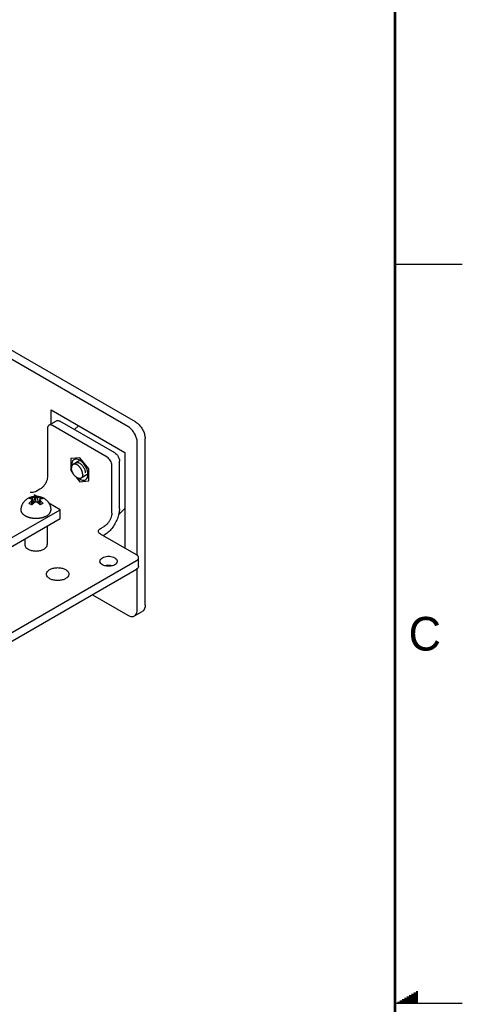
# Model space of a CAD drawing. Header units: inches. Extents: x 0 to 34, y 0 to 22.
# Tile 42 of 43: x 30.7 to 34, y 11 to 18.3. Entities that reach past the tile are written whole.
import ezdxf

# ---------------------------------------------------------------- set-up
doc = ezdxf.new("R2010")
doc.units = ezdxf.units.IN
doc.header["$LTSCALE"] = 1.87
doc.header["$MEASUREMENT"] = 0
doc.layers.get('0').update_dxf_attribs({"linetype": 'CONTINUOUS'})
doc.layers.add('COSMETIC', color=7, linetype='CONTINUOUS')
doc.styles.get("Standard").update_dxf_attribs({"font": 'txt', "width": 0.8})

msp = doc.modelspace()

# ---------------------------------------------------------------- linework, layer by layer
at = {"color": 7, "linetype": 'CONTINUOUS'}
for p, q in [((31.5116, 15.2933), (25.5012, 18.7637)), ((31.5696, 15.3268), (25.5591, 18.7972)), ((30.9251, 15.3025), (30.9817, 15.3352)), ((31.414, 15.0975), (31.0067, 15.3327)), ((31.5823, 14.3335), (31.5823, 15.1709)), ((31.6403, 13.9633), (31.6403, 15.2043)), ((31.1498, 15.0375), (31.1046, 15.0114)), ((31.4493, 14.6811), (31.4493, 15.0363)), ((31.2097, 14.9357), (31.1636, 14.9091)), ((30.7988, 14.7116), (30.7972, 14.7416)), ((30.798, 14.7693), (30.8068, 14.7194)), ((30.8029, 14.7156), (30.7997, 14.7477)), ((30.813, 14.7247), (30.8188, 14.7653)), ((30.8341, 14.775), (30.8158, 14.7856)), ((30.8285, 14.7311), (30.8285, 14.7643)), ((30.8382, 14.7653), (30.844, 14.7247)), ((30.859, 14.7693), (30.8502, 14.7194)), ((30.8573, 14.7477), (30.8542, 14.7156)), ((30.8598, 14.7416), (30.8582, 14.7116)), ((31.0081, 14.6745), (30.9249, 14.7226)), ((28.4272, 13.1843), (31.0081, 14.6745)), ((31.0081, 14.6092), (31.0081, 14.6745)), ((28.6119, 13.2257), (31.0081, 14.6092)), ((30.9112, 14.5533), (30.9112, 14.4149)), ((30.7458, 14.4578), (30.7458, 14.415)), ((31.3362, 14.4852), (31.3291, 14.4811)), ((31.592, 14.252), (31.592, 14.3174)), ((28.9292, 12.7026), (31.5773, 14.2316)), ((31.5823, 13.9298), (31.5823, 14.2316)), ((31.2478, 14.0413), (31.5116, 13.889)), ((31.5616, 13.8841), (31.6196, 13.9175))]:
    msp.add_line(p, q, dxfattribs=at)
at = {"color": 2, "linetype": 'CONTINUOUS'}
for p, q in [((33.5, 16.5), (34, 16.5)), ((33.6039, 11.06), (33.6697, 11.06)), ((33.6213, 11.07), (33.6697, 11.07)), ((33.6386, 11.08), (33.6697, 11.08)), ((33.6559, 11.09), (33.6697, 11.09)), ((34, 11), (33.5, 11)), ((33.5173, 11.01), (33.6697, 11.01)), ((33.5347, 11.02), (33.6697, 11.02)), ((33.552, 11.03), (33.6697, 11.03)), ((33.5693, 11.04), (33.6697, 11.04)), ((33.5866, 11.05), (33.6697, 11.05))]:
    msp.add_line(p, q, dxfattribs=at)
at = {"color": 3, "linetype": 'CONTINUOUS'}
for p, q in [((30.9148, 15.2796), (30.9148, 14.9245)), ((31.3574, 15.0649), (30.9501, 15.3)), ((31.3928, 14.6485), (31.3928, 15.0036)), ((30.8582, 14.8265), (30.8299, 14.8101)), ((31.3079, 14.5342), (31.3362, 14.5505)), ((31.5773, 14.3378), (31.3079, 14.4933)), ((28.9292, 12.768), (31.5773, 14.2969))]:
    msp.add_line(p, q, dxfattribs=at)
at = {"color": 6, "linetype": 'CONTINUOUS'}
for p, q in [((31.1538, 15.061), (31.087, 15.055)), ((31.087, 15.055), (31.087, 14.9659)), ((31.2206, 14.9778), (31.1538, 15.061)), ((31.1538, 15.0201), (31.1538, 15.0201)), ((31.087, 14.9659), (31.1031, 14.9458)), ((31.2206, 14.8888), (31.2206, 14.9778)), ((31.1253, 14.9182), (31.1538, 14.8828)), ((31.1538, 14.8828), (31.2206, 14.8888))]:
    msp.add_line(p, q, dxfattribs=at)
at = {"color": 7, "linetype": 'CONTINUOUS', "const_width": 0.02}
msp.add_lwpolyline([(33.5, 0.5), (33.5, 21.5)], dxfattribs=at)
at = {"color": 7, "linetype": 'CONTINUOUS'}
for points, knots in [([(30.9817, 15.3352), (30.9851, 15.3371), (30.9943, 15.3385), (31.0026, 15.3351), (31.0067, 15.3327)], [0, 0, 0, 0, 0.449272, 1, 1, 1, 1]), ([(31.5696, 15.3268), (31.5775, 15.3222), (31.5928, 15.3102), (31.6121, 15.2875), (31.6275, 15.2608), (31.6375, 15.2328), (31.6403, 15.2135), (31.6403, 15.2043)], [0, 0, 0, 0, 0.187066, 0.393394, 0.606618, 0.812941, 1, 1, 1, 1]), ([(31.5823, 15.1709), (31.5823, 15.18), (31.5795, 15.1993), (31.5695, 15.2273), (31.5541, 15.254), (31.5348, 15.2768), (31.5195, 15.2888), (31.5116, 15.2933)], [0, 0, 0, 0, 0.187059, 0.393382, 0.606606, 0.812934, 1, 1, 1, 1]), ([(31.414, 15.0975), (31.419, 15.0946), (31.4285, 15.0866), (31.4396, 15.0715), (31.4472, 15.0543), (31.4493, 15.0421), (31.4493, 15.0363)], [0, 0, 0, 0, 0.237222, 0.500006, 0.762787, 1, 1, 1, 1]), ([(31.1046, 15.0114), (31.1041, 15.0112), (31.1029, 15.0104), (31.1011, 15.0089), (31.0991, 15.0068), (31.0973, 15.0044), (31.0958, 15.0017), (31.0945, 14.9987), (31.0935, 14.9954), (31.0928, 14.9919), (31.0924, 14.9882), (31.0923, 14.9857), (31.0923, 14.9844)], [0, 0, 0, 0, 0.045316, 0.136669, 0.229831, 0.325879, 0.425724, 0.530079, 0.639455, 0.754167, 0.874355, 1, 1, 1, 1]), ([(31.1636, 14.9091), (31.1632, 14.9089), (31.162, 14.9082), (31.1597, 14.9073), (31.1569, 14.9066), (31.1539, 14.9063), (31.1508, 14.9064), (31.1476, 14.9068), (31.1443, 14.9076), (31.1409, 14.9087), (31.1375, 14.9102), (31.134, 14.912), (31.1306, 14.9142), (31.1271, 14.9167), (31.1238, 14.9194), (31.1205, 14.9225), (31.1173, 14.9258), (31.1142, 14.9293), (31.1112, 14.9331), (31.1084, 14.937), (31.1058, 14.9411), (31.1033, 14.9453), (31.1011, 14.9496), (31.0991, 14.954), (31.0973, 14.9585), (31.0958, 14.9629), (31.0946, 14.9673), (31.0936, 14.9717), (31.0929, 14.976), (31.0924, 14.9802), (31.0923, 14.983), (31.0923, 14.9844)], [0, 0, 0, 0, 0.011968, 0.03604, 0.060589, 0.085898, 0.112208, 0.139707, 0.168529, 0.198757, 0.230428, 0.263536, 0.298041, 0.33387, 0.370925, 0.409083, 0.448206, 0.488137, 0.52871, 0.569747, 0.611066, 0.652479, 0.693797, 0.734834, 0.775407, 0.815337, 0.854459, 0.892616, 0.929669, 0.965497, 1, 1, 1, 1]), ([(31.1758, 14.9361), (31.1758, 14.9375), (31.1757, 14.9403), (31.1753, 14.9445), (31.1746, 14.9488), (31.1736, 14.9531), (31.1724, 14.9576), (31.1708, 14.962), (31.1691, 14.9665), (31.1671, 14.9709), (31.1648, 14.9752), (31.1624, 14.9794), (31.1598, 14.9835), (31.157, 14.9874), (31.154, 14.9912), (31.1509, 14.9947), (31.1477, 14.998), (31.1444, 15.0011), (31.141, 15.0038), (31.1376, 15.0063), (31.1342, 15.0085), (31.1307, 15.0103), (31.1273, 15.0118), (31.1239, 15.0129), (31.1206, 15.0137), (31.1174, 15.0141), (31.1142, 15.0142), (31.1113, 15.0139), (31.1084, 15.0132), (31.1062, 15.0123), (31.105, 15.0116), (31.1046, 15.0114)], [0, 0, 0, 0, 0.034503, 0.070331, 0.107384, 0.145541, 0.184663, 0.224593, 0.265166, 0.306203, 0.347521, 0.388934, 0.430253, 0.47129, 0.511863, 0.551794, 0.590917, 0.629075, 0.66613, 0.701959, 0.736464, 0.769572, 0.801243, 0.831471, 0.860293, 0.887792, 0.914102, 0.939411, 0.96396, 0.988032, 1, 1, 1, 1]), ([(31.1758, 14.9361), (31.1758, 14.9348), (31.1758, 14.9323), (31.1753, 14.9286), (31.1746, 14.9251), (31.1737, 14.9218), (31.1724, 14.9188), (31.1709, 14.9161), (31.1691, 14.9137), (31.1671, 14.9116), (31.1652, 14.9101), (31.164, 14.9093), (31.1636, 14.9091)], [0, 0, 0, 0, 0.125645, 0.245833, 0.360545, 0.469921, 0.574276, 0.674121, 0.770169, 0.863331, 0.954684, 1, 1, 1, 1]), ([(30.7183, 14.6721), (30.7183, 14.6745), (30.7185, 14.6794), (30.7193, 14.6867), (30.7206, 14.6939), (30.7225, 14.7011), (30.725, 14.7082), (30.728, 14.7151), (30.7315, 14.7218), (30.7356, 14.7282), (30.7401, 14.7344), (30.7452, 14.7403), (30.7507, 14.7458), (30.7567, 14.7509), (30.7631, 14.7557), (30.7676, 14.7585), (30.7699, 14.7598)], [0, 0, 0, 0, 0.068343, 0.137051, 0.206119, 0.275953, 0.345627, 0.41636, 0.487634, 0.558959, 0.630548, 0.703334, 0.776687, 0.850527, 0.924956, 1, 1, 1, 1]), ([(30.7699, 14.7598), (30.7722, 14.7612), (30.7769, 14.7636), (30.7843, 14.7669), (30.7921, 14.7697), (30.8002, 14.7719), (30.8084, 14.7736), (30.8168, 14.7747), (30.8252, 14.7752), (30.8335, 14.7752), (30.8416, 14.7746), (30.8496, 14.7734), (30.8573, 14.7718), (30.8646, 14.7698), (30.8718, 14.7672), (30.8786, 14.7643), (30.8852, 14.761), (30.8916, 14.7572), (30.8976, 14.7531), (30.9031, 14.7486), (30.9083, 14.7439), (30.9133, 14.7387), (30.9179, 14.7331), (30.9218, 14.7277), (30.924, 14.7242), (30.9249, 14.7226)], [0, 0, 0, 0, 0.045633, 0.090669, 0.138077, 0.18574, 0.233701, 0.281229, 0.328951, 0.376352, 0.42268, 0.468583, 0.512403, 0.556963, 0.598528, 0.641836, 0.683305, 0.724421, 0.767657, 0.806715, 0.845799, 0.88692, 0.929136, 0.968544, 1, 1, 1, 1]), ([(30.7778, 14.7577), (30.7785, 14.7583), (30.7798, 14.7594), (30.7819, 14.7611), (30.7842, 14.7627), (30.7858, 14.7637), (30.7867, 14.7642)], [0, 0, 0, 0, 0.237463, 0.483282, 0.737491, 1, 1, 1, 1]), ([(30.7972, 14.7528), (30.7964, 14.7531), (30.7949, 14.7537), (30.7925, 14.7546), (30.7899, 14.7555), (30.7871, 14.7562), (30.7841, 14.7569), (30.781, 14.7574), (30.7789, 14.7576), (30.7778, 14.7577)], [0, 0, 0, 0, 0.121175, 0.250464, 0.387387, 0.531387, 0.681869, 0.83824, 1, 1, 1, 1]), ([(30.7778, 14.7224), (30.779, 14.7238), (30.7813, 14.7266), (30.7848, 14.7304), (30.7882, 14.7338), (30.7914, 14.7368), (30.7944, 14.7393), (30.7963, 14.7409), (30.7972, 14.7416)], [0, 0, 0, 0, 0.203357, 0.394159, 0.57077, 0.731608, 0.875163, 1, 1, 1, 1]), ([(30.798, 14.7108), (30.7968, 14.7112), (30.7946, 14.712), (30.7913, 14.7134), (30.7882, 14.715), (30.7853, 14.7167), (30.7826, 14.7185), (30.7801, 14.7204), (30.7785, 14.7217), (30.7778, 14.7224)], [0, 0, 0, 0, 0.156782, 0.309489, 0.457696, 0.601059, 0.739322, 0.872323, 1, 1, 1, 1]), ([(30.7867, 14.7642), (30.7875, 14.7647), (30.7893, 14.7656), (30.7921, 14.767), (30.795, 14.7682), (30.797, 14.7689), (30.798, 14.7693)], [0, 0, 0, 0, 0.239965, 0.486858, 0.740338, 1, 1, 1, 1]), ([(30.7989, 14.7493), (30.7987, 14.7497), (30.7984, 14.7505), (30.7978, 14.7516), (30.7974, 14.7524), (30.7972, 14.7528)], [0, 0, 0, 0, 0.337492, 0.671114, 1, 1, 1, 1]), ([(30.7972, 14.7416), (30.7974, 14.7421), (30.7978, 14.743), (30.7984, 14.7444), (30.7987, 14.7453), (30.7989, 14.7458)], [0, 0, 0, 0, 0.341373, 0.674572, 1, 1, 1, 1]), ([(30.798, 14.7693), (30.7993, 14.7693), (30.8019, 14.7692), (30.8058, 14.7688), (30.8094, 14.7681), (30.8128, 14.7673), (30.8159, 14.7663), (30.8179, 14.7656), (30.8188, 14.7653)], [0, 0, 0, 0, 0.186313, 0.367945, 0.54287, 0.708544, 0.862003, 1, 1, 1, 1]), ([(30.7997, 14.7477), (30.7997, 14.7479), (30.7995, 14.7482), (30.7992, 14.7488), (30.799, 14.7491), (30.7989, 14.7493)], [0, 0, 0, 0, 0.335863, 0.669406, 1, 1, 1, 1]), ([(30.7989, 14.7458), (30.799, 14.746), (30.7992, 14.7464), (30.7995, 14.7471), (30.7997, 14.7475), (30.7997, 14.7477)], [0, 0, 0, 0, 0.334639, 0.668182, 1, 1, 1, 1]), ([(30.8188, 14.7291), (30.818, 14.7285), (30.8164, 14.7273), (30.8138, 14.7253), (30.811, 14.723), (30.808, 14.7205), (30.8053, 14.718), (30.8035, 14.7163), (30.8028, 14.7157)], [0, 0, 0, 0, 0.140072, 0.295112, 0.466101, 0.654053, 0.860029, 1, 1, 1, 1]), ([(30.8188, 14.7653), (30.8195, 14.7652), (30.821, 14.7651), (30.8232, 14.7649), (30.8247, 14.7647), (30.8255, 14.7646)], [0, 0, 0, 0, 0.335823, 0.669202, 1, 1, 1, 1]), ([(30.8255, 14.7305), (30.8247, 14.7304), (30.8232, 14.7301), (30.821, 14.7296), (30.8195, 14.7293), (30.8188, 14.7291)], [0, 0, 0, 0, 0.330528, 0.663916, 1, 1, 1, 1]), ([(30.8255, 14.7646), (30.8258, 14.7646), (30.8265, 14.7645), (30.8275, 14.7644), (30.8282, 14.7643), (30.8285, 14.7643)], [0, 0, 0, 0, 0.332666, 0.666207, 1, 1, 1, 1]), ([(30.8285, 14.7311), (30.8282, 14.731), (30.8275, 14.7309), (30.8265, 14.7307), (30.8258, 14.7306), (30.8255, 14.7305)], [0, 0, 0, 0, 0.33349, 0.667035, 1, 1, 1, 1]), ([(30.8285, 14.7643), (30.8288, 14.7643), (30.8295, 14.7644), (30.8305, 14.7645), (30.8312, 14.7646), (30.8316, 14.7646)], [0, 0, 0, 0, 0.333893, 0.667437, 1, 1, 1, 1]), ([(30.8316, 14.7305), (30.8312, 14.7306), (30.8305, 14.7307), (30.8295, 14.7309), (30.8288, 14.731), (30.8285, 14.7311)], [0, 0, 0, 0, 0.333068, 0.66661, 1, 1, 1, 1]), ([(30.8316, 14.7646), (30.8323, 14.7647), (30.8338, 14.7649), (30.836, 14.7651), (30.8375, 14.7652), (30.8382, 14.7653)], [0, 0, 0, 0, 0.331642, 0.665061, 1, 1, 1, 1]), ([(30.8382, 14.7291), (30.8375, 14.7293), (30.836, 14.7296), (30.8338, 14.7301), (30.8323, 14.7304), (30.8316, 14.7305)], [0, 0, 0, 0, 0.33697, 0.670314, 1, 1, 1, 1]), ([(30.8382, 14.7653), (30.839, 14.7656), (30.8406, 14.7662), (30.8432, 14.767), (30.8459, 14.7677), (30.8489, 14.7684), (30.8521, 14.7689), (30.8555, 14.7693), (30.8578, 14.7693), (30.859, 14.7693)], [0, 0, 0, 0, 0.117026, 0.242809, 0.377227, 0.520162, 0.671546, 0.831415, 1, 1, 1, 1]), ([(30.8542, 14.7157), (30.8533, 14.7165), (30.8513, 14.7184), (30.8483, 14.721), (30.8454, 14.7235), (30.8428, 14.7256), (30.8404, 14.7275), (30.8389, 14.7286), (30.8382, 14.7291)], [0, 0, 0, 0, 0.180922, 0.389563, 0.572098, 0.731276, 0.872043, 1, 1, 1, 1]), ([(30.8581, 14.7493), (30.858, 14.7491), (30.8578, 14.7488), (30.8575, 14.7482), (30.8574, 14.7479), (30.8573, 14.7477)], [0, 0, 0, 0, 0.330696, 0.664236, 1, 1, 1, 1]), ([(30.8573, 14.7477), (30.8574, 14.7475), (30.8575, 14.7471), (30.8578, 14.7464), (30.858, 14.746), (30.8581, 14.7458)], [0, 0, 0, 0, 0.331917, 0.665464, 1, 1, 1, 1]), ([(30.8598, 14.7528), (30.8596, 14.7524), (30.8592, 14.7516), (30.8587, 14.7505), (30.8583, 14.7497), (30.8581, 14.7493)], [0, 0, 0, 0, 0.329763, 0.66336, 1, 1, 1, 1]), ([(30.8581, 14.7458), (30.8583, 14.7453), (30.8587, 14.7444), (30.8592, 14.743), (30.8596, 14.7421), (30.8598, 14.7416)], [0, 0, 0, 0, 0.326265, 0.659519, 1, 1, 1, 1]), ([(30.859, 14.7693), (30.8602, 14.7689), (30.8625, 14.768), (30.8657, 14.7666), (30.8688, 14.7651), (30.8718, 14.7634), (30.8745, 14.7616), (30.8769, 14.7597), (30.8785, 14.7584), (30.8792, 14.7577)], [0, 0, 0, 0, 0.15679, 0.309504, 0.457715, 0.601079, 0.73934, 0.872334, 1, 1, 1, 1]), ([(30.8792, 14.7577), (30.878, 14.7576), (30.8756, 14.7574), (30.8721, 14.7568), (30.8687, 14.7559), (30.8655, 14.755), (30.8626, 14.7539), (30.8607, 14.7532), (30.8598, 14.7528)], [0, 0, 0, 0, 0.178962, 0.357171, 0.531898, 0.699826, 0.857198, 1, 1, 1, 1]), ([(30.8598, 14.7416), (30.8606, 14.741), (30.8622, 14.7397), (30.8646, 14.7377), (30.8672, 14.7353), (30.87, 14.7326), (30.873, 14.7296), (30.8761, 14.7262), (30.8781, 14.7237), (30.8792, 14.7224)], [0, 0, 0, 0, 0.105614, 0.222333, 0.350892, 0.492065, 0.64669, 0.815669, 1, 1, 1, 1]), ([(30.8792, 14.7224), (30.8786, 14.7218), (30.8772, 14.7206), (30.8751, 14.7189), (30.8728, 14.7173), (30.8712, 14.7164), (30.8703, 14.7159)], [0, 0, 0, 0, 0.237475, 0.483297, 0.737502, 1, 1, 1, 1]), ([(30.9249, 14.7226), (30.9252, 14.7221), (30.9267, 14.7196), (30.9292, 14.7148), (30.9321, 14.7081), (30.9345, 14.7012), (30.9364, 14.6941), (30.9377, 14.6869), (30.9386, 14.6795), (30.9387, 14.6746), (30.9387, 14.6721)], [0, 0, 0, 0, 0.032867, 0.166616, 0.306526, 0.442439, 0.580694, 0.71976, 0.858708, 1, 1, 1, 1]), ([(30.9065, 14.6271), (30.905, 14.6263), (30.9021, 14.6247), (30.8975, 14.6224), (30.8928, 14.6204), (30.8879, 14.6184), (30.8827, 14.6166), (30.8775, 14.615), (30.872, 14.6136), (30.8665, 14.6123), (30.8608, 14.6112), (30.8551, 14.6103), (30.8493, 14.6096), (30.8434, 14.609), (30.8374, 14.6086), (30.8315, 14.6084), (30.8255, 14.6084), (30.8196, 14.6086), (30.8136, 14.609), (30.8077, 14.6096), (30.8019, 14.6103), (30.7962, 14.6112), (30.7905, 14.6123), (30.785, 14.6136), (30.7795, 14.615), (30.7743, 14.6166), (30.7692, 14.6184), (30.7642, 14.6204), (30.7595, 14.6224), (30.7549, 14.6247), (30.7506, 14.627), (30.7465, 14.6295), (30.7426, 14.6322), (30.739, 14.6349), (30.7356, 14.6378), (30.7325, 14.6407), (30.7297, 14.6438), (30.7272, 14.6469), (30.725, 14.6501), (30.7231, 14.6534), (30.7215, 14.6567), (30.7202, 14.6601), (30.7192, 14.6635), (30.7186, 14.6669), (30.7183, 14.6698), (30.7183, 14.6715), (30.7183, 14.6721)], [0, 0, 0, 0, 0.022453, 0.045486, 0.069076, 0.093193, 0.117806, 0.142877, 0.168366, 0.19423, 0.220426, 0.246904, 0.273616, 0.300512, 0.327539, 0.354646, 0.38178, 0.408887, 0.435914, 0.46281, 0.489522, 0.516, 0.542195, 0.56806, 0.593549, 0.61862, 0.643233, 0.66735, 0.69094, 0.713973, 0.736426, 0.758279, 0.779519, 0.800139, 0.820139, 0.839526, 0.858318, 0.876538, 0.894221, 0.91141, 0.92816, 0.944535, 0.960606, 0.976454, 0.992167, 1, 1, 1, 1]), ([(30.8028, 14.7157), (30.8024, 14.7152), (30.8008, 14.7136), (30.7992, 14.712), (30.798, 14.7108)], [0, 0, 0, 0, 0.257551, 1, 1, 1, 1]), ([(30.859, 14.7108), (30.8577, 14.7121), (30.8561, 14.7138), (30.8545, 14.7154), (30.8542, 14.7157)], [0, 0, 0, 0, 0.825663, 1, 1, 1, 1]), ([(30.8703, 14.7159), (30.8695, 14.7154), (30.8677, 14.7144), (30.8649, 14.7131), (30.8621, 14.7119), (30.8601, 14.7111), (30.859, 14.7108)], [0, 0, 0, 0, 0.23997, 0.486863, 0.740342, 1, 1, 1, 1]), ([(30.9065, 14.6271), (30.9078, 14.6279), (30.9105, 14.6295), (30.9144, 14.6322), (30.918, 14.6349), (30.9214, 14.6378), (30.9245, 14.6407), (30.9273, 14.6438), (30.9298, 14.6469), (30.932, 14.6501), (30.9339, 14.6534), (30.9355, 14.6567), (30.9368, 14.6601), (30.9378, 14.6635), (30.9384, 14.6669), (30.9387, 14.6698), (30.9387, 14.6715), (30.9387, 14.6721)], [0, 0, 0, 0, 0.08291, 0.163494, 0.241726, 0.317606, 0.391163, 0.462458, 0.531585, 0.598673, 0.66389, 0.72744, 0.789564, 0.850539, 0.910668, 0.970281, 1, 1, 1, 1]), ([(31.4493, 14.6811), (31.4493, 14.669), (31.4464, 14.6437), (31.4349, 14.6061), (31.4171, 14.5691), (31.394, 14.5352), (31.3671, 14.5065), (31.3467, 14.4912), (31.3362, 14.4852)], [0, 0, 0, 0, 0.154288, 0.323195, 0.499994, 0.676794, 0.845706, 1, 1, 1, 1]), ([(31.3395, 14.2585), (31.3436, 14.2598), (31.3551, 14.2623), (31.3742, 14.2632), (31.3895, 14.2609), (31.3972, 14.2588), (31.3979, 14.2586)], [0, 0, 0, 0, 0.218639, 0.59559, 0.964964, 1, 1, 1, 1]), ([(31.592, 14.252), (31.592, 14.2481), (31.5886, 14.2395), (31.5815, 14.234), (31.5773, 14.2316)], [0, 0, 0, 0, 0.449257, 1, 1, 1, 1]), ([(31.5615, 13.8841), (31.5642, 13.8856), (31.572, 13.8916), (31.5806, 13.9075), (31.5823, 13.922), (31.5823, 13.9298)], [0, 0, 0, 0, 0.172866, 0.550281, 1, 1, 1, 1]), ([(31.6403, 13.9633), (31.6403, 13.9555), (31.6385, 13.9409), (31.63, 13.925), (31.6222, 13.9191), (31.6195, 13.9176)], [0, 0, 0, 0, 0.449719, 0.827134, 1, 1, 1, 1]), ([(31.5116, 13.889), (31.5184, 13.8851), (31.5318, 13.8793), (31.5499, 13.8788), (31.5589, 13.8826), (31.5615, 13.8841)], [0, 0, 0, 0, 0.449675, 0.827052, 1, 1, 1, 1])]:
    msp.add_open_spline(points, degree=3, knots=knots, dxfattribs=at)
at = {"color": 3, "linetype": 'CONTINUOUS'}
for points, knots in [([(30.9251, 15.3025), (30.9218, 15.3006), (30.9159, 15.2933), (30.9148, 15.2844), (30.9148, 15.2796)], [0, 0, 0, 0, 0.44922, 1, 1, 1, 1]), ([(30.9501, 15.3), (30.946, 15.3024), (30.9377, 15.3059), (30.9285, 15.3045), (30.9251, 15.3025)], [0, 0, 0, 0, 0.550728, 1, 1, 1, 1]), ([(31.1108, 15.0463), (31.1095, 15.0456), (31.1032, 15.0414), (31.0958, 15.03), (31.0936, 15.0186), (31.0932, 15.0132)], [0, 0, 0, 0, 0.11061, 0.586037, 1, 1, 1, 1]), ([(31.1553, 15.0412), (31.1515, 15.0435), (31.1414, 15.0486), (31.1257, 15.0519), (31.1146, 15.0485), (31.1108, 15.0463)], [0, 0, 0, 0, 0.288127, 0.718993, 1, 1, 1, 1]), ([(31.2146, 14.9384), (31.2144, 14.9467), (31.2115, 14.9646), (31.2011, 14.9907), (31.1853, 15.0153), (31.1691, 15.0318), (31.1585, 15.0393), (31.1553, 15.0412)], [0, 0, 0, 0, 0.201524, 0.439448, 0.682256, 0.910732, 1, 1, 1, 1]), ([(31.3928, 15.0036), (31.3928, 15.0094), (31.3906, 15.0216), (31.383, 15.0388), (31.3719, 15.054), (31.3624, 15.062), (31.3574, 15.0649)], [0, 0, 0, 0, 0.237213, 0.499994, 0.762778, 1, 1, 1, 1]), ([(30.9148, 14.9245), (30.9148, 14.9184), (30.9133, 14.9057), (30.9076, 14.8869), (30.8987, 14.8684), (30.8871, 14.8515), (30.8737, 14.8371), (30.8634, 14.8295), (30.8582, 14.8265)], [0, 0, 0, 0, 0.154288, 0.323195, 0.499994, 0.676794, 0.845706, 1, 1, 1, 1]), ([(31.158, 14.8993), (31.1601, 14.8983), (31.1684, 14.8947), (31.1819, 14.8919), (31.193, 14.8953), (31.1968, 14.8974)], [0, 0, 0, 0, 0.170683, 0.672632, 1, 1, 1, 1]), ([(31.1968, 14.8974), (31.1981, 14.8981), (31.2044, 14.9024), (31.2129, 14.9156), (31.2146, 14.9294), (31.2146, 14.9368)], [0, 0, 0, 0, 0.095278, 0.504806, 1, 1, 1, 1]), ([(30.8299, 14.8101), (30.8249, 14.8072), (30.8132, 14.803), (30.7982, 14.8014), (30.789, 14.8018), (30.7862, 14.8021)], [0, 0, 0, 0, 0.38617, 0.813951, 1, 1, 1, 1]), ([(31.3928, 14.6485), (31.3928, 14.6424), (31.3913, 14.6298), (31.3856, 14.6109), (31.3767, 14.5925), (31.3651, 14.5755), (31.3517, 14.5611), (31.3414, 14.5535), (31.3362, 14.5505)], [0, 0, 0, 0, 0.154288, 0.323195, 0.499994, 0.676794, 0.845706, 1, 1, 1, 1]), ([(31.2933, 14.5137), (31.2933, 14.5176), (31.2967, 14.5263), (31.3038, 14.5318), (31.3079, 14.5342)], [0, 0, 0, 0, 0.449257, 1, 1, 1, 1]), ([(31.3079, 14.4933), (31.3038, 14.4957), (31.2967, 14.5012), (31.2933, 14.5098), (31.2933, 14.5137)], [0, 0, 0, 0, 0.550743, 1, 1, 1, 1]), ([(30.7479, 14.4036), (30.748, 14.4032), (30.7508, 14.3969), (30.7609, 14.3855), (30.7816, 14.3743), (30.8075, 14.3676), (30.8356, 14.3663), (30.8629, 14.3703), (30.8798, 14.3768), (30.8872, 14.381)], [0, 0, 0, 0, 0.007313, 0.133627, 0.286959, 0.463214, 0.650528, 0.834076, 1, 1, 1, 1]), ([(30.8872, 14.381), (30.8934, 14.3846), (30.9035, 14.3923), (30.9098, 14.4038), (30.9109, 14.409)], [0, 0, 0, 0, 0.573111, 1, 1, 1, 1]), ([(31.3045, 14.2908), (31.3045, 14.2941), (31.3065, 14.3025), (31.3164, 14.3136), (31.3324, 14.3223), (31.3524, 14.3275), (31.3742, 14.3285), (31.3954, 14.3254), (31.4085, 14.3203), (31.4142, 14.3171)], [0, 0, 0, 0, 0.076619, 0.194114, 0.336741, 0.500691, 0.674927, 0.84566, 1, 1, 1, 1]), ([(31.3233, 14.2646), (31.3185, 14.2674), (31.3103, 14.2736), (31.3049, 14.284), (31.3045, 14.2897), (31.3045, 14.2908)], [0, 0, 0, 0, 0.495159, 0.904673, 1, 1, 1, 1]), ([(31.433, 14.2908), (31.4329, 14.2875), (31.431, 14.2791), (31.4211, 14.2681), (31.405, 14.2593), (31.385, 14.2542), (31.3632, 14.2531), (31.3421, 14.2563), (31.329, 14.2613), (31.3233, 14.2646)], [0, 0, 0, 0, 0.076619, 0.194114, 0.336741, 0.500691, 0.674927, 0.84566, 1, 1, 1, 1]), ([(31.4142, 14.3171), (31.419, 14.3143), (31.4272, 14.3081), (31.4326, 14.2976), (31.433, 14.2919), (31.433, 14.2908)], [0, 0, 0, 0, 0.495159, 0.904673, 1, 1, 1, 1]), ([(31.592, 14.3174), (31.592, 14.3213), (31.5886, 14.3299), (31.5815, 14.3354), (31.5773, 14.3378)], [0, 0, 0, 0, 0.449257, 1, 1, 1, 1]), ([(31.5773, 14.2969), (31.5815, 14.2993), (31.5886, 14.3048), (31.592, 14.3135), (31.592, 14.3174)], [0, 0, 0, 0, 0.550743, 1, 1, 1, 1]), ([(30.9068, 14.1953), (30.9068, 14.1967), (30.9072, 14.2041), (30.9142, 14.2175), (30.9249, 14.2256), (30.931, 14.2292)], [0, 0, 0, 0, 0.095327, 0.504841, 1, 1, 1, 1]), ([(30.931, 14.2292), (30.9384, 14.2334), (30.9553, 14.2399), (30.9826, 14.244), (31.0108, 14.2426), (31.0366, 14.236), (31.0573, 14.2247), (31.0701, 14.2104), (31.0726, 14.1995), (31.0727, 14.1953)], [0, 0, 0, 0, 0.15434, 0.325073, 0.499309, 0.663259, 0.805886, 0.923381, 1, 1, 1, 1]), ([(31.0484, 14.1614), (31.0411, 14.1572), (31.0242, 14.1507), (30.9968, 14.1466), (30.9687, 14.148), (30.9428, 14.1546), (30.9221, 14.1659), (30.9093, 14.1802), (30.9068, 14.1911), (30.9068, 14.1953)], [0, 0, 0, 0, 0.15434, 0.325073, 0.499309, 0.663259, 0.805886, 0.923381, 1, 1, 1, 1]), ([(31.0727, 14.1953), (31.0727, 14.1939), (31.0722, 14.1865), (31.0652, 14.173), (31.0546, 14.165), (31.0484, 14.1614)], [0, 0, 0, 0, 0.095327, 0.504841, 1, 1, 1, 1])]:
    msp.add_open_spline(points, degree=3, knots=knots, dxfattribs=at)
at = {"color": 6, "linetype": 'CONTINUOUS'}
for points, knots in [([(31.1226, 15.022), (31.123, 15.0222), (31.1239, 15.0228), (31.1249, 15.0234), (31.1255, 15.0237)], [0, 0, 0, 0, 0.392092, 1, 1, 1, 1]), ([(31.1255, 15.0237), (31.1265, 15.0242), (31.1294, 15.0253), (31.1325, 15.0257), (31.1345, 15.0258), (31.1346, 15.0258)], [0, 0, 0, 0, 0.359502, 0.969503, 1, 1, 1, 1]), ([(31.1346, 15.0258), (31.1367, 15.0258), (31.141, 15.0254), (31.1475, 15.0234), (31.1517, 15.0213), (31.1538, 15.0201)], [0, 0, 0, 0, 0.304047, 0.647983, 1, 1, 1, 1]), ([(31.1538, 15.0201), (31.156, 15.0188), (31.1604, 15.0159), (31.1667, 15.0105), (31.1726, 15.0042), (31.1782, 14.9971), (31.1833, 14.9893), (31.1877, 14.9808), (31.1912, 14.9722), (31.1937, 14.9636), (31.1952, 14.9555), (31.1955, 14.9502), (31.1955, 14.9478)], [0, 0, 0, 0, 0.087286, 0.183002, 0.284897, 0.387213, 0.495822, 0.606761, 0.71509, 0.816767, 0.915747, 1, 1, 1, 1])]:
    msp.add_open_spline(points, degree=3, knots=knots, dxfattribs=at)
at = {"color": 3, "linetype": 'CONTINUOUS'}
for points in [[(31.0932, 15.0132), (31.093, 15.0111), (31.0929, 15.0091), (31.0929, 15.007)], [(31.0929, 15.007), (31.0929, 15.0038), (31.0931, 15.0007), (31.0935, 14.9976)], [(31.1458, 14.9069), (31.1496, 14.904), (31.1537, 14.9015), (31.158, 14.8993)], [(31.2146, 14.9368), (31.2146, 14.9373), (31.2146, 14.9379), (31.2146, 14.9384)], [(30.7458, 14.4191), (30.7456, 14.4177), (30.7455, 14.4164), (30.7455, 14.415)], [(30.7455, 14.415), (30.7456, 14.4145), (30.7456, 14.4141), (30.7456, 14.4136)], [(30.7456, 14.4136), (30.7457, 14.4119), (30.7459, 14.4101), (30.7463, 14.4084)], [(30.7463, 14.4084), (30.7467, 14.4068), (30.7472, 14.4051), (30.7479, 14.4036)], [(30.9109, 14.409), (30.911, 14.4096), (30.9111, 14.4102), (30.9112, 14.4107)], [(30.9112, 14.4107), (30.9114, 14.4121), (30.9115, 14.4135), (30.9115, 14.4149)], [(30.9115, 14.4149), (30.9115, 14.4154), (30.9114, 14.4158), (30.9114, 14.4163)]]:
    msp.add_open_spline(points, degree=3, dxfattribs=at)
at = {"layer": 'COSMETIC', "color": 4, "linetype": 'CONTINUOUS'}
for p, q in [((30.9409, 15.4171), (31.4897, 15.1002)), ((30.9409, 15.3116), (30.9409, 15.4171)), ((31.4897, 15.1002), (31.4897, 14.3884))]:
    msp.add_line(p, q, dxfattribs=at)
at = {"layer": 'COSMETIC', "color": 2, "linetype": 'CONTINUOUS'}
for p, q in [((31.1154, 15.27), (31.1448, 15.2994)), ((31.4427, 14.6356), (31.4897, 14.6826))]:
    msp.add_line(p, q, dxfattribs=at)

# ---------------------------------------------------------------- texts
at = {"color": 2, "linetype": 'CONTINUOUS'}
msp.add_text('C', height=0.25, dxfattribs=at).set_placement((33.6004, 13.6267))

doc.saveas('drawing.dxf')
